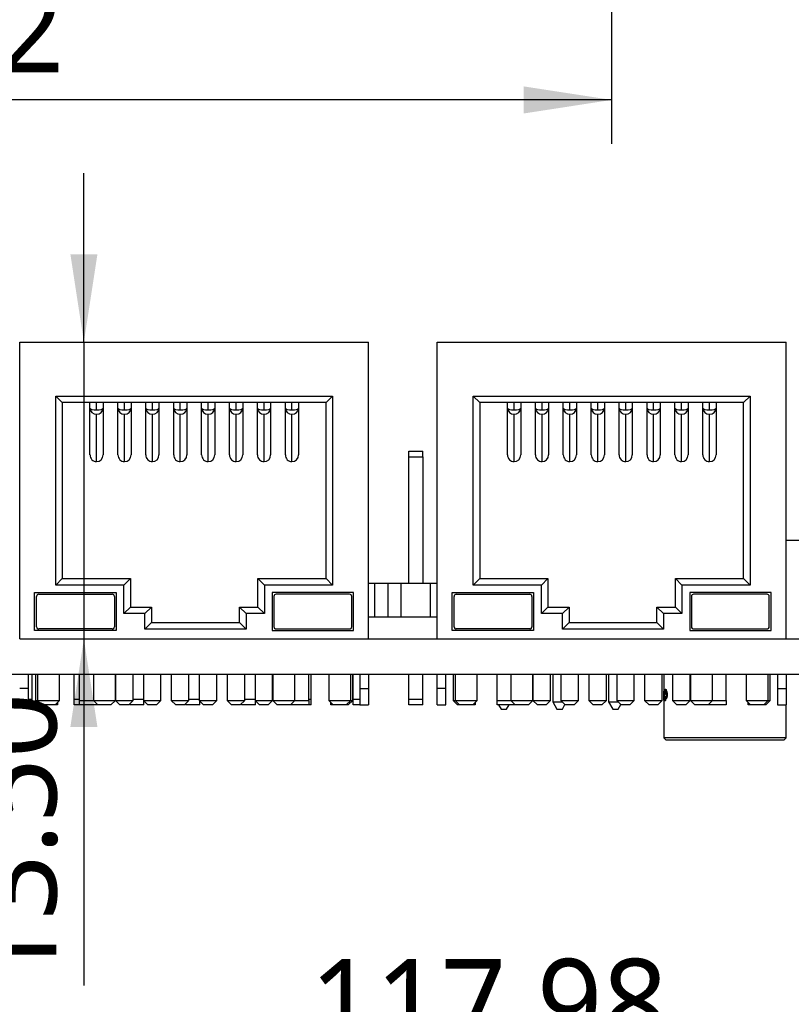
# Model space of a CAD drawing. Header units: millimetres. Extents: x 3 to 207, y 3 to 294.
# Tile 59 of 94: x 96 to 113, y 181 to 204. Entities that reach past the tile are written whole.
import ezdxf

# ---------------------------------------------------------------- set-up
doc = ezdxf.new("R2010")
doc.units = ezdxf.units.MM
doc.layers.add('几何体', color=7, linetype='Continuous')
doc.layers.add('尺寸', color=3, linetype='Continuous')
doc.styles.add('SLDTEXTSTYLE0', font='Microsoft YaHei.ttf')
doc.dimstyles.new('SLDDIMSTYLE2', dxfattribs={"dimtxt": 2, "dimasz": 3.5, "dimexe": 0, "dimexo": 0.0625, "dimgap": 0.5, "dimtad": 1, "dimlfac": 2, "dimrnd": 1e-09, "dimzin": 4, "dimdsep": 46, "dimtxsty": 'SLDTEXTSTYLE0', "dimsah": 1, "dimcen": 0.09, "dimadec": 0, "dimazin": 1, "dimtfac": 1, "dimtmove": 0, "dimatfit": 0, "dimfxl": 0, "dimfrac": 2, "dimtolj": 1, "dimtzin": 12, "dimarcsym": 0})
doc.dimstyles.new('SLDDIMSTYLE3', dxfattribs={"dimtxt": 2, "dimasz": 3.5, "dimexe": 0, "dimexo": 0.0625, "dimgap": 0.5, "dimtad": 1, "dimlfac": 2, "dimrnd": 1e-09, "dimzin": 12, "dimdsep": 46, "dimtxsty": 'SLDTEXTSTYLE0', "dimsah": 1, "dimcen": 0.09, "dimadec": 0, "dimazin": 3, "dimtfac": 1, "dimtofl": 0, "dimtmove": 0, "dimatfit": 3, "dimfxl": 0, "dimfrac": 2, "dimtolj": 1, "dimtzin": 12, "dimarcsym": 0})

# ---------------------------------------------------------------- blocks, each defined once
blk = doc.blocks.new('_D_3')
at = {"layer": '尺寸', "transparency": 16777216}
for p, q in [((76.375, 215.748), (76.375, 200.953)), ((109.185, 213.248), (109.185, 200.953)), ((109.185, 201.953), (76.375, 201.953))]:
    blk.add_line(p, q, dxfattribs=at)
for points in [[(76.375, 201.953), (78.375, 201.645), (78.375, 202.261)], [(109.185, 201.953), (107.185, 202.261), (107.185, 201.645)]]:
    blk.add_solid(points, dxfattribs=at)
at = {"layer": '尺寸', "transparency": 16777216, "insert": (90.072, 204.577), "char_height": 2, "attachment_point": 1, "style": 'SLDTEXTSTYLE0'}
blk.add_mtext('65.62', dxfattribs=at)
blk = doc.blocks.new('_D_31')
at = {"layer": '尺寸', "transparency": 16777216}
for p, q in [((97.176, 196.443), (97.176, 200.289)), ((97.176, 196.443), (97.176, 189.693)), ((97.176, 189.693), (97.176, 181.812))]:
    blk.add_line(p, q, dxfattribs=at)
for points in [[(97.176, 196.443), (97.484, 198.443), (96.869, 198.443)], [(97.176, 189.693), (96.869, 187.693), (97.484, 187.693)]]:
    blk.add_solid(points, dxfattribs=at)
at = {"layer": '尺寸', "transparency": 16777216, "insert": (94.552, 181.812), "char_height": 2, "attachment_point": 1, "rotation": 90, "style": 'SLDTEXTSTYLE0'}
blk.add_mtext('13.50', dxfattribs=at)
blk = doc.blocks.new('_D_38')
at = {"layer": '尺寸', "transparency": 16777216}
for p, q in [((78.129, 172.473), (78.129, 180.792)), ((137.121, 172.473), (137.121, 180.792)), ((78.129, 179.792), (137.121, 179.792))]:
    blk.add_line(p, q, dxfattribs=at)
for points in [[(78.129, 179.792), (80.129, 179.484), (80.129, 180.099)], [(137.121, 179.792), (135.121, 180.099), (135.121, 179.484)]]:
    blk.add_solid(points, dxfattribs=at)
at = {"layer": '尺寸', "transparency": 16777216, "insert": (102.317, 182.416), "char_height": 2, "attachment_point": 1, "style": 'SLDTEXTSTYLE0'}
blk.add_mtext('117.98', dxfattribs=at)

msp = doc.modelspace()

# ---------------------------------------------------------------- linework, layer by layer
at = {"layer": '几何体'}
for p, q in [((95.7152, 189.6929), (95.7152, 196.4429)), ((95.7152, 196.4429), (103.6552, 196.4429)), ((98.3656, 196.4429), (98.3656, 196.4447)), ((103.6552, 189.6929), (103.6552, 196.4429)), ((105.2152, 189.6929), (105.2152, 196.4429)), ((105.2152, 196.4429), (113.1552, 196.4429)), ((107.8656, 196.4429), (107.8656, 196.4447)), ((113.1552, 189.6929), (113.1552, 196.4429)), ((96.5352, 195.2179), (102.8352, 195.2179)), ((96.5352, 190.9179), (96.5352, 195.2179)), ((96.5352, 195.2179), (96.6852, 195.0679)), ((102.8352, 195.2179), (102.6852, 195.0679)), ((102.8352, 195.2179), (102.8352, 190.9179)), ((106.0352, 195.2179), (112.3352, 195.2179)), ((106.0352, 190.9179), (106.0352, 195.2179)), ((106.0352, 195.2179), (106.1852, 195.0679)), ((112.3352, 195.2179), (112.1852, 195.0679)), ((112.3352, 195.2179), (112.3352, 190.9179)), ((102.6852, 195.0679), (96.6852, 195.0679)), ((96.6852, 195.0679), (96.6852, 191.0679)), ((97.3152, 194.9441), (97.3152, 195.0679)), ((97.3152, 193.8781), (97.3152, 194.9441)), ((97.4652, 194.902), (97.4652, 195.0679)), ((97.6152, 195.0679), (97.6152, 194.9441)), ((97.6152, 194.9441), (97.6152, 193.8781)), ((97.9502, 194.9441), (97.9502, 195.0679)), ((97.9502, 193.8781), (97.9502, 194.9441)), ((98.1002, 194.902), (98.1002, 195.0679)), ((98.2502, 195.0679), (98.2502, 194.9441)), ((98.2502, 194.9441), (98.2502, 193.8781)), ((98.5852, 194.9441), (98.5852, 195.0679)), ((98.5852, 193.8781), (98.5852, 194.9441)), ((98.7352, 194.902), (98.7352, 195.0679)), ((98.8852, 195.0679), (98.8852, 194.9441)), ((98.8852, 194.9441), (98.8852, 193.8781)), ((99.2202, 194.9441), (99.2202, 195.0679)), ((99.2202, 193.8781), (99.2202, 194.9441)), ((99.3702, 194.902), (99.3702, 195.0679)), ((99.5202, 195.0679), (99.5202, 194.9441)), ((99.5202, 194.9441), (99.5202, 193.8781)), ((99.8552, 194.9441), (99.8552, 195.0679)), ((99.8552, 193.8781), (99.8552, 194.9441)), ((100.0052, 194.902), (100.0052, 195.0679)), ((100.1552, 195.0679), (100.1552, 194.9441)), ((100.1552, 194.9441), (100.1552, 193.8781)), ((100.4902, 194.9441), (100.4902, 195.0679)), ((100.4902, 193.8781), (100.4902, 194.9441)), ((100.6402, 194.902), (100.6402, 195.0679)), ((100.7902, 195.0679), (100.7902, 194.9441)), ((100.7902, 194.9441), (100.7902, 193.8781)), ((101.1252, 194.9441), (101.1252, 195.0679)), ((101.1252, 193.8781), (101.1252, 194.9441)), ((101.2752, 194.902), (101.2752, 195.0679)), ((101.4252, 195.0679), (101.4252, 194.9441)), ((101.4252, 194.9441), (101.4252, 193.8781)), ((101.7602, 194.9441), (101.7602, 195.0679)), ((101.7602, 193.8781), (101.7602, 194.9441)), ((101.9102, 194.902), (101.9102, 195.0679)), ((102.0602, 195.0679), (102.0602, 194.9441)), ((102.0602, 194.9441), (102.0602, 193.8781)), ((102.6852, 191.0679), (102.6852, 195.0679)), ((112.1852, 195.0679), (106.1852, 195.0679)), ((106.1852, 195.0679), (106.1852, 191.0679)), ((106.8152, 194.9441), (106.8152, 195.0679)), ((106.8152, 193.8781), (106.8152, 194.9441)), ((106.9652, 194.902), (106.9652, 195.0679)), ((107.1152, 195.0679), (107.1152, 194.9441)), ((107.1152, 194.9441), (107.1152, 193.8781)), ((107.4502, 194.9441), (107.4502, 195.0679)), ((107.4502, 193.8781), (107.4502, 194.9441)), ((107.6002, 194.902), (107.6002, 195.0679)), ((107.7502, 195.0679), (107.7502, 194.9441)), ((107.7502, 194.9441), (107.7502, 193.8781)), ((108.0852, 194.9441), (108.0852, 195.0679)), ((108.0852, 193.8781), (108.0852, 194.9441)), ((108.2352, 194.902), (108.2352, 195.0679)), ((108.3852, 195.0679), (108.3852, 194.9441)), ((108.3852, 194.9441), (108.3852, 193.8781)), ((108.7202, 194.9441), (108.7202, 195.0679)), ((108.7202, 193.8781), (108.7202, 194.9441)), ((108.8702, 194.902), (108.8702, 195.0679)), ((109.0202, 195.0679), (109.0202, 194.9441)), ((109.0202, 194.9441), (109.0202, 193.8781)), ((109.3552, 194.9441), (109.3552, 195.0679)), ((109.3552, 193.8781), (109.3552, 194.9441)), ((109.5052, 194.902), (109.5052, 195.0679)), ((109.6552, 195.0679), (109.6552, 194.9441)), ((109.6552, 194.9441), (109.6552, 193.8781)), ((109.9902, 194.9441), (109.9902, 195.0679)), ((109.9902, 193.8781), (109.9902, 194.9441)), ((110.1402, 194.902), (110.1402, 195.0679)), ((110.2902, 195.0679), (110.2902, 194.9441)), ((110.2902, 194.9441), (110.2902, 193.8781)), ((110.6252, 194.9441), (110.6252, 195.0679)), ((110.6252, 193.8781), (110.6252, 194.9441)), ((110.7752, 194.902), (110.7752, 195.0679)), ((110.9252, 195.0679), (110.9252, 194.9441)), ((110.9252, 194.9441), (110.9252, 193.8781)), ((111.2602, 194.9441), (111.2602, 195.0679)), ((111.2602, 193.8781), (111.2602, 194.9441)), ((111.4102, 194.902), (111.4102, 195.0679)), ((111.5602, 195.0679), (111.5602, 194.9441)), ((111.5602, 194.9441), (111.5602, 193.8781)), ((112.1852, 191.0679), (112.1852, 195.0679)), ((97.4652, 193.7258), (97.4652, 194.8035)), ((98.1002, 193.7258), (98.1002, 194.8035)), ((98.7352, 193.7258), (98.7352, 194.8035)), ((99.3702, 193.7258), (99.3702, 194.8035)), ((100.0052, 193.7258), (100.0052, 194.8035)), ((100.6402, 193.7258), (100.6402, 194.8035)), ((101.2752, 193.7258), (101.2752, 194.8035)), ((101.9102, 193.7258), (101.9102, 194.8035)), ((106.9652, 193.7258), (106.9652, 194.8035)), ((107.6002, 193.7258), (107.6002, 194.8035)), ((108.2352, 193.7258), (108.2352, 194.8035)), ((108.8702, 193.7258), (108.8702, 194.8035)), ((109.5052, 193.7258), (109.5052, 194.8035)), ((110.1402, 193.7258), (110.1402, 194.8035)), ((110.7752, 193.7258), (110.7752, 194.8035)), ((111.4102, 193.7258), (111.4102, 194.8035)), ((104.5712, 193.9629), (104.8912, 193.9629)), ((104.5712, 193.8379), (104.5712, 193.9629)), ((104.8912, 193.8379), (104.8912, 193.9629)), ((104.5712, 193.8379), (104.8912, 193.8379)), ((104.5712, 190.9629), (104.5712, 193.8379)), ((104.8912, 193.8379), (104.8912, 190.9629)), ((113.1552, 191.9429), (113.5682, 191.9429)), ((96.5352, 190.9179), (96.6852, 191.0679)), ((96.6852, 191.0679), (98.2353, 191.0679)), ((98.0853, 190.9179), (98.2353, 191.0679)), ((98.2353, 191.0679), (98.2353, 190.4179)), ((101.1352, 191.0679), (101.2852, 190.9179)), ((101.1352, 190.4179), (101.1352, 191.0679)), ((101.1352, 191.0679), (102.6852, 191.0679)), ((102.6852, 191.0679), (102.8352, 190.9179)), ((106.0352, 190.9179), (106.1852, 191.0679)), ((106.1852, 191.0679), (107.7353, 191.0679)), ((107.5853, 190.9179), (107.7353, 191.0679)), ((107.7353, 191.0679), (107.7353, 190.4179)), ((110.6352, 191.0679), (110.7852, 190.9179)), ((110.6352, 190.4179), (110.6352, 191.0679)), ((110.6352, 191.0679), (112.1852, 191.0679)), ((112.1852, 191.0679), (112.3352, 190.9179)), ((98.0853, 190.9179), (96.5352, 190.9179)), ((98.0853, 190.2679), (98.0853, 190.9179)), ((102.8352, 190.9179), (101.2852, 190.9179)), ((101.2852, 190.9179), (101.2852, 190.2679)), ((103.6387, 190.9629), (103.7962, 190.9629)), ((103.7962, 190.1929), (103.7962, 190.9629)), ((103.7962, 190.9629), (104.0962, 190.9629)), ((104.0962, 190.1929), (104.0962, 190.9629)), ((104.0962, 190.9629), (104.3962, 190.9629)), ((104.3962, 190.1929), (104.3962, 190.9629)), ((104.3962, 190.9629), (105.0662, 190.9629)), ((105.0662, 190.1929), (105.0662, 190.9629)), ((105.0662, 190.9629), (105.2152, 190.9629)), ((107.5853, 190.9179), (106.0352, 190.9179)), ((107.5853, 190.2679), (107.5853, 190.9179)), ((112.3352, 190.9179), (110.7852, 190.9179)), ((110.7852, 190.9179), (110.7852, 190.2679)), ((96.0561, 190.7491), (97.909, 190.7491)), ((96.0561, 189.8858), (96.0561, 190.7491)), ((96.0999, 189.9691), (96.0999, 190.6599)), ((96.1499, 190.7099), (97.8196, 190.7099)), ((97.8696, 190.6599), (97.8696, 189.9691)), ((97.909, 190.7491), (97.909, 189.8858)), ((103.3144, 190.7491), (101.4615, 190.7491)), ((101.4615, 190.7491), (101.4615, 189.8858)), ((101.5009, 190.6599), (101.5009, 189.9691)), ((103.2206, 190.7099), (101.5509, 190.7099)), ((103.2706, 189.9691), (103.2706, 190.6599)), ((103.3144, 189.8858), (103.3144, 190.7491)), ((105.5561, 190.7491), (107.409, 190.7491)), ((105.5561, 189.8858), (105.5561, 190.7491)), ((105.5999, 189.9691), (105.5999, 190.6599)), ((105.6499, 190.7099), (107.3196, 190.7099)), ((107.3696, 190.6599), (107.3696, 189.9691)), ((107.409, 190.7491), (107.409, 189.8858)), ((112.8144, 190.7491), (110.9615, 190.7491)), ((110.9615, 190.7491), (110.9615, 189.8858)), ((111.0009, 190.6599), (111.0009, 189.9691)), ((112.7206, 190.7099), (111.0509, 190.7099)), ((112.7706, 189.9691), (112.7706, 190.6599)), ((112.8144, 189.8858), (112.8144, 190.7491)), ((98.0853, 190.2679), (98.2353, 190.4179)), ((98.2353, 190.4179), (98.7152, 190.4179)), ((98.7152, 190.4179), (98.5652, 190.2679)), ((98.7152, 190.4179), (98.7152, 190.0679)), ((100.7152, 190.0679), (100.7152, 190.4179)), ((100.7152, 190.4179), (100.8652, 190.2679)), ((100.7152, 190.4179), (101.1352, 190.4179)), ((101.1352, 190.4179), (101.2852, 190.2679)), ((107.5853, 190.2679), (107.7353, 190.4179)), ((107.7353, 190.4179), (108.2152, 190.4179)), ((108.2152, 190.4179), (108.0652, 190.2679)), ((108.2152, 190.4179), (108.2152, 190.0679)), ((110.2152, 190.4179), (110.3652, 190.2679)), ((110.2152, 190.4179), (110.6352, 190.4179)), ((110.2152, 190.0679), (110.2152, 190.4179)), ((110.6352, 190.4179), (110.7852, 190.2679)), ((98.5652, 190.2679), (98.0853, 190.2679)), ((98.5652, 189.9179), (98.5652, 190.2679)), ((100.8652, 190.2679), (100.8652, 189.9179)), ((101.2852, 190.2679), (100.8652, 190.2679)), ((103.6552, 190.1929), (105.2152, 190.1929)), ((108.0652, 190.2679), (107.5853, 190.2679)), ((108.0652, 189.9179), (108.0652, 190.2679)), ((110.3652, 190.2679), (110.3652, 189.9179)), ((110.7852, 190.2679), (110.3652, 190.2679)), ((97.8196, 189.9191), (96.1499, 189.9191)), ((98.7152, 190.0679), (98.5652, 189.9179)), ((100.8652, 189.9179), (98.5652, 189.9179)), ((98.7152, 190.0679), (100.7152, 190.0679)), ((100.7152, 190.0679), (100.8652, 189.9179)), ((101.5509, 189.9191), (103.2206, 189.9191)), ((107.3196, 189.9191), (105.6499, 189.9191)), ((108.2152, 190.0679), (108.0652, 189.9179)), ((110.3652, 189.9179), (108.0652, 189.9179)), ((108.2152, 190.0679), (110.2152, 190.0679)), ((110.2152, 190.0679), (110.3652, 189.9179)), ((111.0509, 189.9191), (112.7206, 189.9191)), ((97.909, 189.8858), (96.0561, 189.8858)), ((101.4615, 189.8858), (103.3144, 189.8858)), ((107.409, 189.8858), (105.5561, 189.8858)), ((110.9615, 189.8858), (112.8144, 189.8858)), ((95.7152, 189.6929), (103.6552, 189.6929)), ((103.6552, 189.6929), (105.2152, 189.6929)), ((105.2152, 189.6929), (113.1552, 189.6929)), ((113.1552, 189.6929), (123.25, 189.6929)), ((77.8753, 188.8929), (137.3753, 188.8929)), ((95.9152, 188.5679), (95.9152, 188.8929)), ((96.0012, 188.3179), (96.0012, 188.8929)), ((96.0777, 188.8929), (96.0777, 188.2929)), ((96.1227, 188.8929), (96.1227, 188.2929)), ((96.6227, 188.2929), (96.6227, 188.8929)), ((96.9512, 188.3179), (96.9512, 188.8929)), ((97.0777, 188.2929), (97.0777, 188.8929)), ((97.3927, 188.8929), (97.3927, 188.2929)), ((97.8927, 188.2929), (97.8927, 188.8929)), ((97.8952, 188.8929), (97.8952, 188.2929)), ((98.2952, 188.2929), (98.2952, 188.8929)), ((98.5302, 188.8929), (98.5302, 188.2929)), ((98.9302, 188.2929), (98.9302, 188.8929)), ((99.1652, 188.8929), (99.1652, 188.2929)), ((99.5652, 188.2929), (99.5652, 188.8929)), ((99.8002, 188.8929), (99.8002, 188.2929)), ((100.2002, 188.2929), (100.2002, 188.8929)), ((100.4352, 188.8929), (100.4352, 188.2929)), ((100.8352, 188.2929), (100.8352, 188.8929)), ((101.0702, 188.8929), (101.0702, 188.2929)), ((101.4702, 188.2929), (101.4702, 188.8929)), ((101.4777, 188.8929), (101.4777, 188.2929)), ((101.9777, 188.2929), (101.9777, 188.8929)), ((102.2927, 188.2929), (102.2927, 188.8929)), ((102.3512, 188.3179), (102.3512, 188.8929)), ((102.7477, 188.8929), (102.7477, 188.2929)), ((103.2477, 188.2929), (103.2477, 188.8929)), ((103.2927, 188.2929), (103.2927, 188.8929)), ((103.3012, 188.3179), (103.3012, 188.8929)), ((103.4552, 188.8929), (103.4552, 188.5679)), ((103.6552, 188.8929), (103.6552, 188.5679)), ((104.5712, 188.3179), (104.5712, 188.8929)), ((104.8912, 188.3179), (104.8912, 188.8929)), ((105.2152, 188.5679), (105.2152, 188.8929)), ((105.4152, 188.5679), (105.4152, 188.8929)), ((105.5777, 188.8929), (105.5777, 188.2929)), ((105.6227, 188.8929), (105.6227, 188.2929)), ((106.1227, 188.2929), (106.1227, 188.8929)), ((106.5734, 188.8929), (106.5734, 188.2622)), ((106.5777, 188.2929), (106.5777, 188.8929)), ((106.8927, 188.8929), (106.8927, 188.2929)), ((107.3927, 188.2929), (107.3927, 188.8929)), ((107.3952, 188.8929), (107.3952, 188.2929)), ((107.7952, 188.2929), (107.7952, 188.8929)), ((107.8434, 188.8929), (107.8434, 188.2622)), ((108.0302, 188.8929), (108.0302, 188.2929)), ((108.4302, 188.2929), (108.4302, 188.8929)), ((108.6652, 188.8929), (108.6652, 188.2929)), ((109.0652, 188.2929), (109.0652, 188.8929)), ((109.1134, 188.8929), (109.1134, 188.2622)), ((109.3002, 188.8929), (109.3002, 188.2929)), ((109.7002, 188.2929), (109.7002, 188.8929)), ((109.9352, 188.8929), (109.9352, 188.2929)), ((110.3352, 188.2929), (110.3352, 188.8929)), ((110.3737, 188.8929), (110.3737, 188.5142)), ((110.5702, 188.8929), (110.5702, 188.2929)), ((110.9702, 188.2929), (110.9702, 188.8929)), ((110.9777, 188.8929), (110.9777, 188.2929)), ((111.4777, 188.2929), (111.4777, 188.8929)), ((111.7927, 188.2929), (111.7927, 188.8929)), ((112.2477, 188.8929), (112.2477, 188.2929)), ((112.7477, 188.2929), (112.7477, 188.8929)), ((112.7927, 188.2929), (112.7927, 188.8929)), ((112.9552, 188.8929), (112.9552, 188.5679)), ((113.1552, 188.8929), (113.1552, 188.5679)), ((95.9152, 188.5679), (95.7152, 188.5679)), ((95.9152, 188.1929), (95.9152, 188.5679)), ((103.4552, 188.5679), (103.6552, 188.5679)), ((103.4552, 188.5679), (103.4552, 188.1929)), ((103.6552, 188.5679), (103.6552, 188.1929)), ((105.4152, 188.5679), (105.2152, 188.5679)), ((105.2152, 188.1929), (105.2152, 188.5679)), ((105.4152, 188.1929), (105.4152, 188.5679)), ((110.3687, 188.5142), (110.3687, 188.5049)), ((110.3687, 188.4776), (110.3687, 188.4683)), ((110.3687, 188.4422), (110.3687, 188.4329)), ((110.3687, 188.3852), (110.3687, 188.3759)), ((110.3688, 188.5049), (110.3688, 188.4776)), ((110.3688, 188.4683), (110.3688, 188.4422)), ((110.3688, 188.3038), (110.3688, 188.3759)), ((110.3689, 188.5142), (110.3689, 188.4329)), ((110.3739, 188.5142), (110.3689, 188.5142)), ((110.3714, 188.4329), (110.3689, 188.4329)), ((110.3689, 188.3852), (110.3689, 188.3038)), ((110.3727, 188.3852), (110.3689, 188.3852)), ((110.3737, 188.5156), (110.3697, 188.5156)), ((110.3739, 188.5142), (110.3739, 188.4967)), ((110.3739, 188.3852), (110.3739, 188.3038)), ((110.3791, 188.4341), (110.3741, 188.4341)), ((110.3782, 188.5145), (110.378, 188.5145)), ((110.3784, 188.5145), (110.3782, 188.5145)), ((110.3824, 188.5145), (110.3784, 188.5145)), ((110.3817, 188.4792), (110.3784, 188.4792)), ((110.3794, 188.389), (110.3788, 188.389)), ((110.3822, 188.4786), (110.3817, 188.4792)), ((110.3819, 188.4463), (110.3954, 188.4891)), ((110.3845, 188.4156), (110.3819, 188.4463)), ((110.3872, 188.4786), (110.3822, 188.4786)), ((110.3873, 188.5145), (110.3824, 188.5145)), ((110.3983, 188.4561), (110.3845, 188.4156)), ((110.3894, 188.4156), (110.3845, 188.4156)), ((110.3898, 188.4966), (110.3848, 188.4966)), ((110.4002, 188.4475), (110.3894, 188.4156)), ((110.3954, 188.4891), (110.3954, 188.4948)), ((110.4127, 188.5527), (110.4078, 188.5527)), ((110.4127, 188.4364), (110.4078, 188.4364)), ((110.4128, 188.3722), (110.408, 188.3722)), ((110.4267, 188.5133), (110.4219, 188.5133)), ((110.4392, 188.3566), (110.4344, 188.3566)), ((110.44, 188.4856), (110.4353, 188.4856)), ((110.4477, 188.4225), (110.4429, 188.4225)), ((112.9552, 188.5679), (113.1552, 188.5679)), ((112.9552, 188.5679), (112.9552, 188.1929)), ((113.1552, 188.5679), (113.1552, 188.1929)), ((95.7152, 188.1929), (95.9152, 188.1929)), ((96.0012, 188.3179), (95.9152, 188.3179)), ((96.0012, 188.1929), (95.9152, 188.1929)), ((96.0012, 188.1929), (96.0012, 188.3179)), ((96.0777, 188.2929), (96.1777, 188.1929)), ((96.0777, 188.2929), (96.1227, 188.2929)), ((96.1227, 188.2929), (96.2227, 188.1929)), ((96.1227, 188.2929), (96.6227, 188.2929)), ((96.2227, 188.1929), (96.1777, 188.1929)), ((96.5227, 188.1929), (96.2227, 188.1929)), ((96.5227, 188.1929), (96.6227, 188.2929)), ((96.5777, 188.1929), (96.5227, 188.1929)), ((96.5777, 188.2479), (96.5777, 188.1929)), ((97.0777, 188.3179), (96.9512, 188.3179)), ((96.9512, 188.1929), (96.9512, 188.3179)), ((97.0777, 188.1929), (96.9512, 188.1929)), ((97.0777, 188.2929), (97.3927, 188.2929)), ((97.0777, 188.1929), (97.0777, 188.2929)), ((97.4777, 188.1929), (97.0777, 188.1929)), ((97.3927, 188.2929), (97.4927, 188.1929)), ((97.3927, 188.2929), (97.8927, 188.2929)), ((97.4777, 188.1929), (97.4852, 188.2004)), ((97.4927, 188.1929), (97.4777, 188.1929)), ((97.7927, 188.1929), (97.4927, 188.1929)), ((97.7927, 188.1929), (97.8927, 188.2929)), ((97.8952, 188.2929), (97.9952, 188.1929)), ((97.8952, 188.2929), (98.2952, 188.2929)), ((98.1952, 188.1929), (97.9952, 188.1929)), ((98.1952, 188.1929), (98.2952, 188.2929)), ((98.2212, 188.1929), (98.2212, 188.2189)), ((98.5412, 188.1929), (98.2212, 188.1929)), ((98.5302, 188.3179), (98.2952, 188.3179)), ((98.5302, 188.2929), (98.6302, 188.1929)), ((98.5302, 188.2929), (98.9302, 188.2929)), ((98.5412, 188.1929), (98.5412, 188.2819)), ((98.8302, 188.1929), (98.6302, 188.1929)), ((98.8302, 188.1929), (98.9302, 188.2929)), ((99.1652, 188.2929), (99.2652, 188.1929)), ((99.1652, 188.2929), (99.5652, 188.2929)), ((99.4652, 188.1929), (99.2652, 188.1929)), ((99.4652, 188.1929), (99.5652, 188.2929)), ((99.4912, 188.1929), (99.4912, 188.2189)), ((99.8112, 188.1929), (99.4912, 188.1929)), ((99.8002, 188.3179), (99.5652, 188.3179)), ((99.8002, 188.2929), (99.9002, 188.1929)), ((99.8002, 188.2929), (100.2002, 188.2929)), ((99.8112, 188.1929), (99.8112, 188.2819)), ((100.1002, 188.1929), (99.9002, 188.1929)), ((100.1002, 188.1929), (100.2002, 188.2929)), ((100.4352, 188.2929), (100.5352, 188.1929)), ((100.4352, 188.2929), (100.8352, 188.2929)), ((100.7352, 188.1929), (100.5352, 188.1929)), ((100.7352, 188.1929), (100.8352, 188.2929)), ((100.7612, 188.1929), (100.7612, 188.2189)), ((101.0812, 188.1929), (100.7612, 188.1929)), ((101.0702, 188.3179), (100.8352, 188.3179)), ((101.0702, 188.2929), (101.1702, 188.1929)), ((101.0702, 188.2929), (101.4702, 188.2929)), ((101.0812, 188.1929), (101.0812, 188.2819)), ((101.3702, 188.1929), (101.1702, 188.1929)), ((101.3702, 188.1929), (101.4702, 188.2929)), ((101.4777, 188.2929), (101.5777, 188.1929)), ((101.4777, 188.2929), (101.9777, 188.2929)), ((101.8777, 188.1929), (101.5777, 188.1929)), ((101.8777, 188.1929), (101.9777, 188.2929)), ((101.8927, 188.1929), (101.8777, 188.1929)), ((101.8852, 188.2004), (101.8927, 188.1929)), ((102.2927, 188.1929), (101.8927, 188.1929)), ((101.9777, 188.2929), (102.2927, 188.2929)), ((102.3512, 188.3179), (102.2927, 188.3179)), ((102.2927, 188.2929), (102.2927, 188.1929)), ((102.3512, 188.1929), (102.2927, 188.1929)), ((102.3512, 188.1929), (102.3512, 188.3179)), ((102.7477, 188.2929), (102.8477, 188.1929)), ((102.7477, 188.2929), (103.2477, 188.2929)), ((102.7927, 188.1929), (102.7927, 188.2479)), ((102.8477, 188.1929), (102.7927, 188.1929)), ((103.1477, 188.1929), (102.8477, 188.1929)), ((103.1477, 188.1929), (103.2477, 188.2929)), ((103.1927, 188.1929), (103.1477, 188.1929)), ((103.1927, 188.1929), (103.2927, 188.2929)), ((103.2477, 188.2929), (103.2927, 188.2929)), ((103.4552, 188.3179), (103.3012, 188.3179)), ((103.3012, 188.1929), (103.3012, 188.3179)), ((103.4552, 188.1929), (103.3012, 188.1929)), ((103.4552, 188.1929), (103.6552, 188.1929)), ((104.8912, 188.3179), (104.5712, 188.3179)), ((104.5712, 188.1929), (104.5712, 188.3179)), ((104.8912, 188.1929), (104.5712, 188.1929)), ((104.8912, 188.1929), (104.8912, 188.3179)), ((105.2152, 188.1929), (105.4152, 188.1929)), ((105.5777, 188.2929), (105.6777, 188.1929)), ((105.5777, 188.2929), (105.6227, 188.2929)), ((105.6227, 188.2929), (105.7227, 188.1929)), ((105.6227, 188.2929), (106.1227, 188.2929)), ((105.7227, 188.1929), (105.6777, 188.1929)), ((106.0227, 188.1929), (105.7227, 188.1929)), ((106.0227, 188.1929), (106.1227, 188.2929)), ((106.0777, 188.1929), (106.0227, 188.1929)), ((106.0777, 188.2479), (106.0777, 188.1929)), ((106.5734, 188.2622), (106.5777, 188.2544)), ((106.5734, 188.2622), (106.5777, 188.2622)), ((106.5777, 188.2929), (106.8927, 188.2929)), ((106.5777, 188.1929), (106.5777, 188.2929)), ((106.9777, 188.1929), (106.5777, 188.1929)), ((106.6121, 188.1929), (106.6683, 188.0922)), ((106.7933, 188.0922), (106.8496, 188.1929)), ((106.8927, 188.2929), (106.9927, 188.1929)), ((106.8927, 188.2929), (107.3927, 188.2929)), ((106.9777, 188.1929), (106.9852, 188.2004)), ((106.9927, 188.1929), (106.9777, 188.1929)), ((107.2927, 188.1929), (106.9927, 188.1929)), ((107.2927, 188.1929), (107.3927, 188.2929)), ((107.3952, 188.2929), (107.4952, 188.1929)), ((107.3952, 188.2929), (107.7952, 188.2929)), ((107.6952, 188.1929), (107.4952, 188.1929)), ((107.6952, 188.1929), (107.7952, 188.2929)), ((107.8434, 188.2622), (108.061, 188.2622)), ((107.8434, 188.2622), (107.9383, 188.0922)), ((108.0302, 188.2929), (108.1302, 188.1929)), ((108.0302, 188.2929), (108.4302, 188.2929)), ((108.0633, 188.0922), (108.1234, 188.1997)), ((108.3302, 188.1929), (108.1302, 188.1929)), ((108.3302, 188.1929), (108.4302, 188.2929)), ((108.6652, 188.2929), (108.7652, 188.1929)), ((108.6652, 188.2929), (109.0652, 188.2929)), ((108.9652, 188.1929), (108.7652, 188.1929)), ((108.9652, 188.1929), (109.0652, 188.2929)), ((109.1134, 188.2622), (109.2083, 188.0922)), ((109.1134, 188.2622), (109.331, 188.2622)), ((109.3002, 188.2929), (109.4002, 188.1929)), ((109.3002, 188.2929), (109.7002, 188.2929)), ((109.3333, 188.0922), (109.3934, 188.1997)), ((109.6002, 188.1929), (109.4002, 188.1929)), ((109.6002, 188.1929), (109.7002, 188.2929)), ((109.9352, 188.2929), (110.0352, 188.1929)), ((109.9352, 188.2929), (110.3352, 188.2929)), ((110.2352, 188.1929), (110.0352, 188.1929)), ((110.2352, 188.1929), (110.3352, 188.2929)), ((110.3739, 188.3038), (110.3689, 188.3038)), ((110.3737, 188.3038), (110.3737, 187.4429)), ((110.3968, 188.282), (110.3919, 188.282)), ((110.4123, 188.33), (110.4062, 188.3045)), ((110.4062, 188.3045), (110.4111, 188.3045)), ((110.4172, 188.33), (110.4111, 188.3045)), ((110.4157, 188.3288), (110.4123, 188.33)), ((110.4205, 188.3288), (110.4157, 188.3288)), ((110.5702, 188.2929), (110.6702, 188.1929)), ((110.5702, 188.2929), (110.9702, 188.2929)), ((110.8702, 188.1929), (110.6702, 188.1929)), ((110.8702, 188.1929), (110.9702, 188.2929)), ((110.9777, 188.2929), (111.0777, 188.1929)), ((110.9777, 188.2929), (111.4777, 188.2929)), ((111.3777, 188.1929), (111.0777, 188.1929)), ((111.3777, 188.1929), (111.4777, 188.2929)), ((111.3927, 188.1929), (111.3777, 188.1929)), ((111.3852, 188.2004), (111.3927, 188.1929)), ((111.7927, 188.1929), (111.3927, 188.1929)), ((111.4777, 188.2929), (111.7927, 188.2929)), ((111.7927, 188.2929), (111.7927, 188.1929)), ((112.2477, 188.2929), (112.3477, 188.1929)), ((112.2477, 188.2929), (112.7477, 188.2929)), ((112.2927, 188.1929), (112.2927, 188.2479)), ((112.3477, 188.1929), (112.2927, 188.1929)), ((112.6477, 188.1929), (112.3477, 188.1929)), ((112.6477, 188.1929), (112.7477, 188.2929)), ((112.6927, 188.1929), (112.6477, 188.1929)), ((112.6927, 188.1929), (112.7927, 188.2929)), ((112.7477, 188.2929), (112.7927, 188.2929)), ((112.9552, 188.1929), (113.1552, 188.1929)), ((113.1537, 187.4429), (113.1537, 188.1929)), ((106.6683, 188.0922), (106.7933, 188.0922)), ((107.9383, 188.0922), (108.0633, 188.0922)), ((109.2083, 188.0922), (109.3333, 188.0922)), ((110.3737, 187.4429), (110.4237, 187.3929)), ((113.1537, 187.4429), (110.3737, 187.4429)), ((113.1037, 187.3929), (110.4237, 187.3929)), ((113.1037, 187.3929), (113.1537, 187.4429))]:
    msp.add_line(p, q, dxfattribs=at)
for centre, start, end in [((96.1499, 190.6599), 90, 180), ((97.8196, 190.6599), 0, 90), ((101.5509, 190.6599), 90, 180), ((103.2206, 190.6599), 0, 90), ((105.6499, 190.6599), 90, 180), ((107.3196, 190.6599), 0, 90), ((111.0509, 190.6599), 90, 180), ((112.7206, 190.6599), 0, 90), ((96.1499, 189.9691), 180, 270), ((97.8196, 189.9691), 270, 0), ((101.5509, 189.9691), 180, 270), ((103.2206, 189.9691), 270, 0), ((105.6499, 189.9691), 180, 270), ((107.3196, 189.9691), 270, 0), ((111.0509, 189.9691), 180, 270), ((112.7206, 189.9691), 270, 0)]:
    msp.add_arc(centre, 0.05, start, end, dxfattribs=at)
for centre, major_axis, ratio, start_param, end_param in [((97.4652, 194.9441), (0.15, 0), 0.2805532, 3.1415927, 4.712389), ((97.4652, 194.9441), (0.15, 0), 0.9374362, 3.1415927, 4.712389), ((97.4652, 194.9441), (0.15, 0), 0.9374362, 4.712389, 6.2831853), ((97.4652, 194.9441), (0.15, 0), 0.2805532, 4.712389, 6.2831853), ((98.1002, 194.9441), (0.15, 0), 0.2805532, 3.1415927, 4.712389), ((98.1002, 194.9441), (0.15, 0), 0.9374362, 3.1415927, 4.712389), ((98.1002, 194.9441), (0.15, 0), 0.9374362, 4.712389, 6.2831853), ((98.1002, 194.9441), (0.15, 0), 0.2805532, 4.712389, 6.2831853), ((98.7352, 194.9441), (0.15, 0), 0.2805532, 3.1415927, 4.712389), ((98.7352, 194.9441), (0.15, 0), 0.9374362, 3.1415927, 4.712389), ((98.7352, 194.9441), (0.15, 0), 0.9374362, 4.712389, 6.2831853), ((98.7352, 194.9441), (0.15, 0), 0.2805532, 4.712389, 6.2831853), ((99.3702, 194.9441), (0.15, 0), 0.2805532, 3.1415927, 4.712389), ((99.3702, 194.9441), (0.15, 0), 0.9374362, 3.1415927, 4.712389), ((99.3702, 194.9441), (0.15, 0), 0.9374362, 4.712389, 6.2831853), ((99.3702, 194.9441), (0.15, 0), 0.2805532, 4.712389, 6.2831853), ((100.0052, 194.9441), (0.15, 0), 0.2805532, 3.1415927, 4.712389), ((100.0052, 194.9441), (0.15, 0), 0.9374362, 3.1415927, 4.712389), ((100.0052, 194.9441), (0.15, 0), 0.9374362, 4.712389, 6.2831853), ((100.0052, 194.9441), (0.15, 0), 0.2805532, 4.712389, 6.2831853), ((100.6402, 194.9441), (0.15, 0), 0.2805532, 3.1415927, 4.712389), ((100.6402, 194.9441), (0.15, 0), 0.9374362, 3.1415927, 4.712389), ((100.6402, 194.9441), (0.15, 0), 0.9374362, 4.712389, 6.2831853), ((100.6402, 194.9441), (0.15, 0), 0.2805532, 4.712389, 6.2831853), ((101.2752, 194.9441), (0.15, 0), 0.2805532, 3.1415927, 4.712389), ((101.2752, 194.9441), (0.15, 0), 0.9374362, 3.1415927, 4.712389), ((101.2752, 194.9441), (0.15, 0), 0.9374362, 4.712389, 6.2831853), ((101.2752, 194.9441), (0.15, 0), 0.2805532, 4.712389, 6.2831853), ((101.9102, 194.9441), (0.15, 0), 0.2805532, 3.1415927, 4.712389), ((101.9102, 194.9441), (0.15, 0), 0.9374362, 3.1415927, 4.712389), ((101.9102, 194.9441), (0.15, 0), 0.9374362, 4.712389, 6.2831853), ((101.9102, 194.9441), (0.15, 0), 0.2805532, 4.712389, 6.2831853), ((106.9652, 194.9441), (0.15, 0), 0.2805532, 3.1415927, 4.712389), ((106.9652, 194.9441), (0.15, 0), 0.9374362, 3.1415927, 4.712389), ((106.9652, 194.9441), (0.15, 0), 0.9374362, 4.712389, 6.2831853), ((106.9652, 194.9441), (0.15, 0), 0.2805532, 4.712389, 6.2831853), ((107.6002, 194.9441), (0.15, 0), 0.2805532, 3.1415927, 4.712389), ((107.6002, 194.9441), (0.15, 0), 0.9374362, 3.1415927, 4.712389), ((107.6002, 194.9441), (0.15, 0), 0.9374362, 4.712389, 6.2831853), ((107.6002, 194.9441), (0.15, 0), 0.2805532, 4.712389, 6.2831853), ((108.2352, 194.9441), (0.15, 0), 0.2805532, 3.1415927, 4.712389), ((108.2352, 194.9441), (0.15, 0), 0.9374362, 3.1415927, 4.712389), ((108.2352, 194.9441), (0.15, 0), 0.9374362, 4.712389, 6.2831853), ((108.2352, 194.9441), (0.15, 0), 0.2805532, 4.712389, 6.2831853), ((108.8702, 194.9441), (0.15, 0), 0.2805532, 3.1415927, 4.712389), ((108.8702, 194.9441), (0.15, 0), 0.9374362, 3.1415927, 4.712389), ((108.8702, 194.9441), (0.15, 0), 0.9374362, 4.712389, 6.2831853), ((108.8702, 194.9441), (0.15, 0), 0.2805532, 4.712389, 6.2831853), ((109.5052, 194.9441), (0.15, 0), 0.2805532, 3.1415927, 4.712389), ((109.5052, 194.9441), (0.15, 0), 0.9374362, 3.1415927, 4.712389), ((109.5052, 194.9441), (0.15, 0), 0.9374362, 4.712389, 6.2831853), ((109.5052, 194.9441), (0.15, 0), 0.2805532, 4.712389, 6.2831853), ((110.1402, 194.9441), (0.15, 0), 0.2805532, 3.1415927, 4.712389), ((110.1402, 194.9441), (0.15, 0), 0.9374362, 3.1415927, 4.712389), ((110.1402, 194.9441), (0.15, 0), 0.9374362, 4.712389, 6.2831853), ((110.1402, 194.9441), (0.15, 0), 0.2805532, 4.712389, 6.2831853), ((110.7752, 194.9441), (0.15, 0), 0.2805532, 3.1415927, 4.712389), ((110.7752, 194.9441), (0.15, 0), 0.9374362, 3.1415927, 4.712389), ((110.7752, 194.9441), (0.15, 0), 0.9374362, 4.712389, 6.2831853), ((110.7752, 194.9441), (0.15, 0), 0.2805532, 4.712389, 6.2831853), ((111.4102, 194.9441), (0.15, 0), 0.2805532, 3.1415927, 4.712389), ((111.4102, 194.9441), (0.15, 0), 0.9374362, 3.1415927, 4.712389), ((111.4102, 194.9441), (0.15, 0), 0.9374362, 4.712389, 6.2831853), ((111.4102, 194.9441), (0.15, 0), 0.2805532, 4.712389, 6.2831853), ((97.4652, 193.8781), (0, 0.1522), 0.9853244, 1.5707963, 3.1415927), ((97.4652, 193.8781), (0, -0.1522), 0.9853244, 0, 1.5707963), ((98.1002, 193.8781), (0, 0.1522), 0.9853244, 1.5707963, 3.1415927), ((98.1002, 193.8781), (0, -0.1522), 0.9853244, 0, 1.5707963), ((98.7352, 193.8781), (0, 0.1522), 0.9853244, 1.5707963, 3.1415927), ((98.7352, 193.8781), (0, -0.1522), 0.9853244, 0, 1.5707963), ((99.3702, 193.8781), (0, 0.1522), 0.9853244, 1.5707963, 3.1415927), ((99.3702, 193.8781), (0, -0.1522), 0.9853244, 0, 1.5707963), ((100.0052, 193.8781), (0, 0.1522), 0.9853244, 1.5707963, 3.1415927), ((100.0052, 193.8781), (0, -0.1522), 0.9853244, 0, 1.5707963), ((100.6402, 193.8781), (0, 0.1522), 0.9853244, 1.5707963, 3.1415927), ((100.6402, 193.8781), (0, -0.1522), 0.9853244, 0, 1.5707963), ((101.2752, 193.8781), (0, 0.1522), 0.9853244, 1.5707963, 3.1415927), ((101.2752, 193.8781), (0, -0.1522), 0.9853244, 0, 1.5707963), ((101.9102, 193.8781), (0, 0.1522), 0.9853244, 1.5707963, 3.1415927), ((101.9102, 193.8781), (0, -0.1522), 0.9853244, 0, 1.5707963), ((106.9652, 193.8781), (0, 0.1522), 0.9853244, 1.5707963, 3.1415927), ((106.9652, 193.8781), (0, -0.1522), 0.9853244, 0, 1.5707963), ((107.6002, 193.8781), (0, 0.1522), 0.9853244, 1.5707963, 3.1415927), ((107.6002, 193.8781), (0, -0.1522), 0.9853244, 0, 1.5707963), ((108.2352, 193.8781), (0, 0.1522), 0.9853244, 1.5707963, 3.1415927), ((108.2352, 193.8781), (0, -0.1522), 0.9853244, 0, 1.5707963), ((108.8702, 193.8781), (0, 0.1522), 0.9853244, 1.5707963, 3.1415927), ((108.8702, 193.8781), (0, -0.1522), 0.9853244, 0, 1.5707963), ((109.5052, 193.8781), (0, 0.1522), 0.9853244, 1.5707963, 3.1415927), ((109.5052, 193.8781), (0, -0.1522), 0.9853244, 0, 1.5707963), ((110.1402, 193.8781), (0, 0.1522), 0.9853244, 1.5707963, 3.1415927), ((110.1402, 193.8781), (0, -0.1522), 0.9853244, 0, 1.5707963), ((110.7752, 193.8781), (0, 0.1522), 0.9853244, 1.5707963, 3.1415927), ((110.7752, 193.8781), (0, -0.1522), 0.9853244, 0, 1.5707963), ((111.4102, 193.8781), (0, 0.1522), 0.9853244, 1.5707963, 3.1415927), ((111.4102, 193.8781), (0, -0.1522), 0.9853244, 0, 1.5707963)]:
    msp.add_ellipse(centre, major_axis=major_axis, ratio=ratio, start_param=start_param, end_param=end_param, dxfattribs=at)
for points, knots in [([(110.3697, 188.5156), (110.3696, 188.5154), (110.3695, 188.5149), (110.3693, 188.5123), (110.3693, 188.511)], [0, 0, 0, 0, 0.51951444, 1, 1, 1, 1]), ([(110.3714, 188.4335), (110.3715, 188.4437), (110.3716, 188.464), (110.3725, 188.4803), (110.3729, 188.4885)], [0, 0, 0, 0, 0.50130886, 1, 1, 1, 1]), ([(110.3762, 188.3578), (110.3754, 188.3611), (110.3739, 188.3677), (110.3725, 188.3859), (110.3716, 188.4082), (110.3715, 188.4251), (110.3714, 188.4335)], [0, 0, 0, 0, 0.25359382, 0.50201266, 0.74987118, 1, 1, 1, 1]), ([(110.3729, 188.4885), (110.3735, 188.4953), (110.3748, 188.5089), (110.3769, 188.5126), (110.378, 188.5145)], [0, 0, 0, 0, 0.5023202, 1, 1, 1, 1]), ([(110.3784, 188.4792), (110.3778, 188.4782), (110.3765, 188.4761), (110.3752, 188.4656), (110.3743, 188.4512), (110.3742, 188.4399), (110.3741, 188.4341)], [0, 0, 0, 0, 0.254986, 0.5002681, 0.7444858, 1, 1, 1, 1]), ([(110.3741, 188.4341), (110.3742, 188.4281), (110.3743, 188.4162), (110.3753, 188.4015), (110.3768, 188.391), (110.3781, 188.3897), (110.3788, 188.389)], [0, 0, 0, 0, 0.2538888, 0.4996711, 0.7456465, 1, 1, 1, 1]), ([(110.3798, 188.3121), (110.379, 188.3189), (110.3774, 188.3323), (110.3766, 188.3494), (110.3762, 188.3578)], [0, 0, 0, 0, 0.50983496, 1, 1, 1, 1]), ([(110.3831, 188.4786), (110.3828, 188.4783), (110.3819, 188.477), (110.3807, 188.471), (110.3797, 188.4598), (110.3792, 188.4468), (110.3791, 188.438), (110.3791, 188.4341)], [0, 0, 0, 0, 0.1104554, 0.3509895, 0.5887211, 0.8176489, 1, 1, 1, 1]), ([(110.3791, 188.4341), (110.3791, 188.4308), (110.3792, 188.4224), (110.3796, 188.4098), (110.3806, 188.3984), (110.382, 188.3905), (110.3832, 188.3895), (110.3838, 188.389)], [0, 0, 0, 0, 0.1423844, 0.3546541, 0.5640347, 0.783364, 1, 1, 1, 1]), ([(110.3794, 188.389), (110.3797, 188.3792), (110.3802, 188.3597), (110.3828, 188.3364), (110.3865, 188.3198), (110.39, 188.3177), (110.3918, 188.3167)], [0, 0, 0, 0, 0.2513668, 0.4994712, 0.7478923, 1, 1, 1, 1]), ([(110.3848, 188.4966), (110.3848, 188.494), (110.3847, 188.4904), (110.3844, 188.4861), (110.3841, 188.4836), (110.3837, 188.4816), (110.3831, 188.4794), (110.3826, 188.479), (110.3822, 188.4786)], [0, 0, 0, 0, 0.2687106, 0.3869573, 0.4999917, 0.6130274, 0.7312775, 1, 1, 1, 1]), ([(110.3824, 188.5145), (110.3827, 188.514), (110.3833, 188.5132), (110.3842, 188.5093), (110.3847, 188.5035), (110.3848, 188.499), (110.3848, 188.4966)], [0, 0, 0, 0, 0.2678379, 0.5004995, 0.7328841, 1, 1, 1, 1]), ([(110.3844, 188.389), (110.3844, 188.3857), (110.3847, 188.3734), (110.3858, 188.3531), (110.3884, 188.333), (110.3913, 188.3208), (110.3937, 188.3193), (110.3944, 188.3188)], [0, 0, 0, 0, 0.0957752, 0.3573263, 0.6157056, 0.8852305, 1, 1, 1, 1]), ([(110.3898, 188.4966), (110.3897, 188.4939), (110.3896, 188.4894), (110.389, 188.4839), (110.3884, 188.4805), (110.3877, 188.479), (110.3873, 188.4787), (110.3872, 188.4786)], [0, 0, 0, 0, 0.2838125, 0.4879482, 0.6923932, 0.8949281, 1, 1, 1, 1]), ([(110.3873, 188.5145), (110.3877, 188.5139), (110.3883, 188.513), (110.3891, 188.5089), (110.3896, 188.504), (110.3897, 188.4996), (110.3898, 188.4971), (110.3898, 188.4966)], [0, 0, 0, 0, 0.2863771, 0.5030371, 0.719884, 0.9380268, 1, 1, 1, 1]), ([(110.3918, 188.3167), (110.3934, 188.3175), (110.3966, 188.319), (110.4014, 188.331), (110.4055, 188.3487), (110.4071, 188.3643), (110.408, 188.3722)], [0, 0, 0, 0, 0.2546377, 0.5013168, 0.7471679, 1, 1, 1, 1]), ([(110.3954, 188.4948), (110.3955, 188.5025), (110.3959, 188.5177), (110.3986, 188.5366), (110.4026, 188.5501), (110.4061, 188.5518), (110.4078, 188.5527)], [0, 0, 0, 0, 0.2528654, 0.4989149, 0.7463635, 1, 1, 1, 1]), ([(110.4078, 188.4364), (110.4068, 188.4367), (110.4049, 188.4373), (110.4023, 188.4412), (110.4001, 188.4473), (110.3989, 188.4531), (110.3983, 188.4561)], [0, 0, 0, 0, 0.2579408, 0.5031479, 0.7467275, 1, 1, 1, 1]), ([(110.408, 188.4729), (110.4073, 188.4732), (110.4059, 188.474), (110.4042, 188.4792), (110.4031, 188.4865), (110.4028, 188.494), (110.4029, 188.4998), (110.4032, 188.5055), (110.4042, 188.5116), (110.4059, 188.5168), (110.4073, 188.5176), (110.408, 188.518)], [0, 0, 0, 0, 0.1288164, 0.2498282, 0.373968, 0.4995628, 0.5629356, 0.6241878, 0.7502424, 0.8708539, 1, 1, 1, 1]), ([(110.4128, 188.518), (110.4121, 188.5176), (110.4107, 188.5168), (110.4093, 188.5124), (110.4085, 188.508), (110.4079, 188.5028), (110.4076, 188.4955), (110.4079, 188.4866), (110.409, 188.4793), (110.4107, 188.474), (110.4121, 188.4733), (110.4128, 188.4729)], [0, 0, 0, 0, 0.1301958, 0.2539405, 0.3149761, 0.3748426, 0.5005945, 0.62422, 0.747411, 0.8706802, 1, 1, 1, 1]), ([(110.4078, 188.5527), (110.4093, 188.5521), (110.4122, 188.551), (110.4163, 188.5425), (110.4199, 188.53), (110.4212, 188.5189), (110.4219, 188.5133)], [0, 0, 0, 0, 0.2555397, 0.502012, 0.7478325, 1, 1, 1, 1]), ([(110.4217, 188.4746), (110.421, 188.4692), (110.4196, 188.4585), (110.4161, 188.4464), (110.4121, 188.4381), (110.4093, 188.437), (110.4078, 188.4364)], [0, 0, 0, 0, 0.2535185, 0.4998938, 0.7467755, 1, 1, 1, 1]), ([(110.408, 188.518), (110.4087, 188.5176), (110.4101, 188.5168), (110.4119, 188.5117), (110.4132, 188.5043), (110.4135, 188.4969), (110.4134, 188.4911), (110.413, 188.4854), (110.4119, 188.4794), (110.4101, 188.4741), (110.4087, 188.4733), (110.408, 188.4729)], [0, 0, 0, 0, 0.1290108, 0.2502051, 0.3744511, 0.5003037, 0.5627541, 0.6231614, 0.7477792, 0.8721547, 1, 1, 1, 1]), ([(110.408, 188.3722), (110.4091, 188.3698), (110.4114, 188.3649), (110.4142, 188.364), (110.4155, 188.3635)], [0, 0, 0, 0, 0.5038504, 1, 1, 1, 1]), ([(110.4127, 188.5527), (110.4135, 188.5525), (110.4159, 188.5518), (110.4199, 188.546), (110.424, 188.5331), (110.4259, 188.521), (110.4266, 188.5142), (110.4267, 188.5133)], [0, 0, 0, 0, 0.1396507, 0.4221904, 0.6990631, 0.9624012, 1, 1, 1, 1]), ([(110.4254, 188.466), (110.4254, 188.4659), (110.4245, 188.4596), (110.422, 188.4493), (110.4175, 188.4386), (110.4143, 188.4371), (110.4127, 188.4364)], [0, 0, 0, 0, 0.0088595, 0.3427121, 0.6718821, 1, 1, 1, 1]), ([(110.4128, 188.3722), (110.414, 188.3696), (110.4155, 188.3662), (110.4172, 188.3653), (110.4177, 188.3651)], [0, 0, 0, 0, 0.76254665, 1, 1, 1, 1]), ([(110.4155, 188.3635), (110.4176, 188.3644), (110.4215, 188.3661), (110.4269, 188.3796), (110.4308, 188.3985), (110.4313, 188.4137), (110.4316, 188.4214)], [0, 0, 0, 0, 0.2529656, 0.5001039, 0.7472202, 1, 1, 1, 1]), ([(110.4344, 188.3566), (110.4315, 188.3486), (110.4256, 188.3327), (110.419, 188.3301), (110.4157, 188.3288)], [0, 0, 0, 0, 0.5012535, 1, 1, 1, 1]), ([(110.4392, 188.3566), (110.4362, 188.3486), (110.4304, 188.3327), (110.4238, 188.3301), (110.4205, 188.3288)], [0, 0, 0, 0, 0.5014987, 1, 1, 1, 1]), ([(110.4316, 188.4214), (110.4315, 188.4271), (110.4312, 188.4382), (110.429, 188.4534), (110.4258, 188.4662), (110.4231, 188.4718), (110.4217, 188.4746)], [0, 0, 0, 0, 0.2535283, 0.4980248, 0.743514, 1, 1, 1, 1]), ([(110.4219, 188.5133), (110.4243, 188.5104), (110.4291, 188.5044), (110.4332, 188.4918), (110.4353, 188.4856)], [0, 0, 0, 0, 0.5006188, 1, 1, 1, 1]), ([(110.4267, 188.5133), (110.4291, 188.5104), (110.4339, 188.5044), (110.438, 188.4918), (110.44, 188.4856)], [0, 0, 0, 0, 0.5003986, 1, 1, 1, 1]), ([(110.4429, 188.4225), (110.4425, 188.4101), (110.4417, 188.3854), (110.4368, 188.3662), (110.4344, 188.3566)], [0, 0, 0, 0, 0.5012332, 1, 1, 1, 1]), ([(110.4353, 188.4856), (110.4375, 188.4762), (110.4418, 188.4574), (110.4425, 188.4342), (110.4429, 188.4225)], [0, 0, 0, 0, 0.500705, 1, 1, 1, 1]), ([(110.4477, 188.4225), (110.4476, 188.4192), (110.4474, 188.4053), (110.4454, 188.381), (110.4412, 188.3647), (110.4392, 188.3566)], [0, 0, 0, 0, 0.137359, 0.5725193, 1, 1, 1, 1]), ([(110.44, 188.4856), (110.4407, 188.483), (110.4434, 188.4722), (110.4469, 188.4511), (110.4474, 188.4315), (110.4477, 188.4225)], [0, 0, 0, 0, 0.1454462, 0.6120934, 1, 1, 1, 1]), ([(110.3919, 188.282), (110.3894, 188.2834), (110.3844, 188.2862), (110.3813, 188.3034), (110.3798, 188.3121)], [0, 0, 0, 0, 0.494312, 1, 1, 1, 1]), ([(110.4062, 188.3045), (110.4038, 188.2981), (110.3989, 188.2851), (110.3942, 188.283), (110.3919, 188.282)], [0, 0, 0, 0, 0.5027349, 1, 1, 1, 1]), ([(110.4111, 188.3045), (110.4087, 188.2981), (110.4038, 188.2852), (110.3991, 188.283), (110.3968, 188.282)], [0, 0, 0, 0, 0.5028942, 1, 1, 1, 1])]:
    msp.add_open_spline(points, degree=3, knots=knots, dxfattribs=at)

# ---------------------------------------------------------------- dimensions: what is measured, and where the dimension line sits
at = {"layer": '尺寸'}
for base, p1, p2, picture, middle in [((76.3753, 201.9531), (109.1852, 214.248), (76.3753, 216.7479), '_D_3', (93.2581, 201.9531)), ((137.1213, 179.7918), (78.1293, 171.4731), (137.1213, 171.4731), '_D_38', (106.2257, 179.7918))]:
    dim = msp.add_linear_dim(base=base, p1=p1, p2=p2, dimstyle='SLDDIMSTYLE3', dxfattribs=at)
    dim.commit()
    dim.dimension.update_dxf_attribs({"geometry": picture, "text_midpoint": middle, "dimtype": 160})
dim = msp.add_linear_dim(base=(97.1763, 189.6929), p1=(95.7152, 196.4429), p2=(76.3753, 189.6929), angle=90, dimstyle='SLDDIMSTYLE2', dxfattribs=at)
dim.commit()
dim.dimension.update_dxf_attribs({"geometry": '_D_31', "text_midpoint": (97.1763, 184.9978), "dimtype": 160})

doc.saveas('drawing.dxf')
